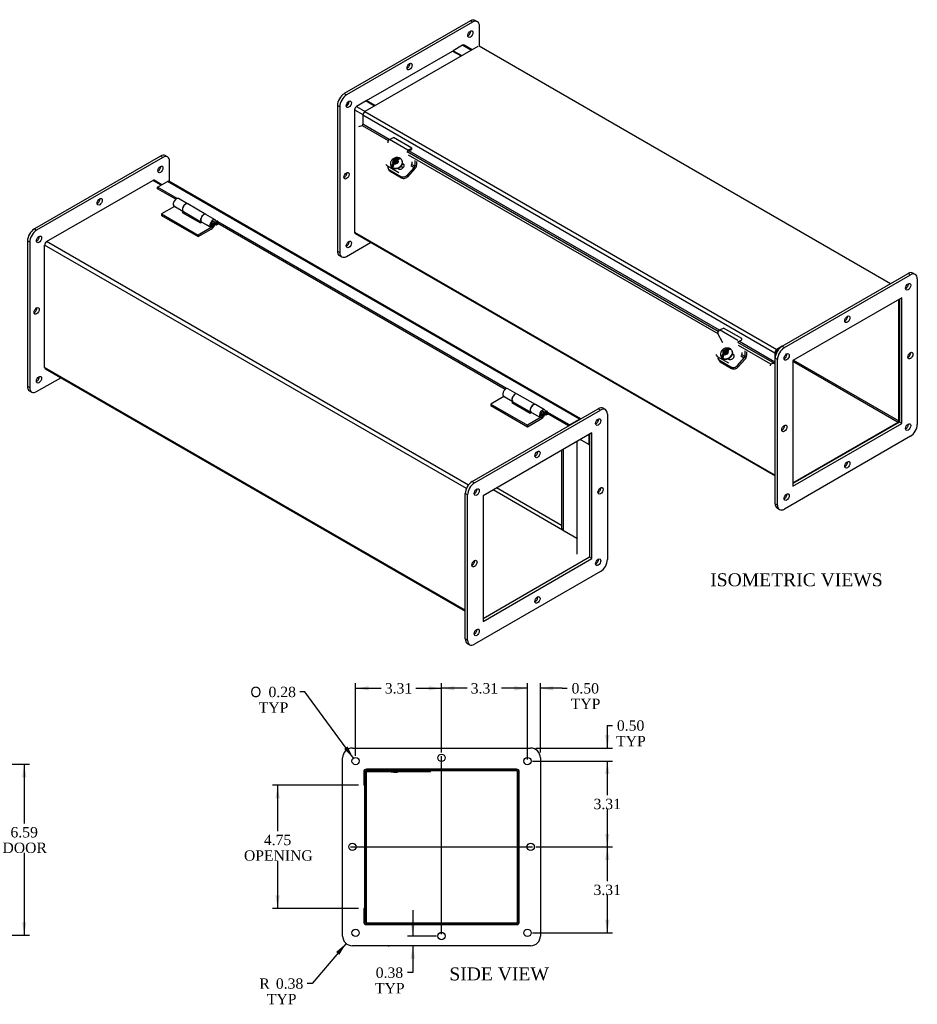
# Model space of a CAD drawing. Header units: inches. Extents: x 0.7 to 77.3, y 0.9 to 51.7.
# Tile 3 of 3: x 42.7 to 77.3, y 13.7 to 51.7. Entities that reach past the tile are written whole.
import ezdxf
from ezdxf.enums import TextEntityAlignment as Align
from ezdxf.lldxf.tags import DXFTag

# ---------------------------------------------------------------- set-up
doc = ezdxf.new("R2010")
doc.units = ezdxf.units.IN
doc.header["$MEASUREMENT"] = 0
for name, color, linetype in [('COM40176', 7, 'CONTINUOUS'), ('COM49244', 7, 'CONTINUOUS'), ('COM49245', 7, 'CONTINUOUS'), ('COM50027', 7, 'CONTINUOUS'), ('COM52631', 7, 'CONTINUOUS'), ('COM71025', 7, 'CONTINUOUS'), ('DEFAULT', 7, 'CONTINUOUS'), ('GSK11095', 7, 'CONTINUOUS'), ('HNG11000', 7, 'CONTINUOUS'), ('QLB30098', 7, 'CONTINUOUS'), ('SCS19419', 7, 'CONTINUOUS')]:
    doc.layers.add(name, color=color, linetype=linetype)
doc.styles.add('SEACAD_SOLID_EDGE_ANSI1_SY', font='txt')
doc.styles.add('SEACAD_TIMES_NEW_ROMAN', font='times.ttf')
tags = doc.linetypes.add('CENTER2', pattern=[1.125, 0.75, -0.125, 0.125, -0.125]).pattern_tags.tags
tags[10:11] = [DXFTag(74, 4), DXFTag(75, 0), DXFTag(340, '0'), DXFTag(46, 0.0), DXFTag(50, 0.0), DXFTag(44, 0.0), DXFTag(45, 0.0)]
tags[8:9] = [DXFTag(74, 4), DXFTag(75, 0), DXFTag(340, '0'), DXFTag(46, 0.0), DXFTag(50, 0.0), DXFTag(44, 0.0), DXFTag(45, 0.0)]
tags[6:7] = [DXFTag(74, 4), DXFTag(75, 0), DXFTag(340, '0'), DXFTag(46, 0.0), DXFTag(50, 0.0), DXFTag(44, 0.0), DXFTag(45, 0.0)]
tags[4:5] = [DXFTag(74, 4), DXFTag(75, 0), DXFTag(340, '0'), DXFTag(46, 0.0), DXFTag(50, 0.0), DXFTag(44, 0.0), DXFTag(45, 0.0)]
tags = doc.linetypes.add('HIDDEN2', pattern=[0.1875, 0.125, -0.0625]).pattern_tags.tags
tags[6:7] = [DXFTag(74, 4), DXFTag(75, 0), DXFTag(340, '0'), DXFTag(46, 0.0), DXFTag(50, 0.0), DXFTag(44, 0.0), DXFTag(45, 0.0)]
tags[4:5] = [DXFTag(74, 4), DXFTag(75, 0), DXFTag(340, '0'), DXFTag(46, 0.0), DXFTag(50, 0.0), DXFTag(44, 0.0), DXFTag(45, 0.0)]

# ---------------------------------------------------------------- blocks, each defined once
blk = doc.blocks.new('SEANNOT_GROUP1')
at = {"layer": 'DEFAULT', "color": 136, "linetype": 'CENTER2'}
blk.add_line((58.918, 16.436), (58.918, 23.308), dxfattribs=at)
blk = doc.blocks.new('SEANNOT_GROUP2')
at = {"layer": 'DEFAULT', "color": 136, "linetype": 'CENTER2'}
blk.add_line((55.411, 19.802), (62.424, 19.802), dxfattribs=at)
blk = doc.blocks.new('GDIMGGROUP4')
at = {"layer": 'DEFAULT', "linetype": 'Continuous'}
for points in [[(42.91, 22.49), (42.827, 22.99), (42.744, 22.49)], [(42.91, 16.896), (42.744, 16.896), (42.827, 16.396)]]:
    blk.add_hatch(color=136, dxfattribs=at).paths.add_polyline_path(points)
at = {"layer": 'DEFAULT', "color": 136, "linetype": 'Continuous'}
for p, q in [((39.649, 22.99), (43.027, 22.99)), ((42.827, 22.99), (42.827, 20.707)), ((42.827, 19.567), (42.827, 16.396)), ((39.649, 16.396), (43.027, 16.396))]:
    blk.add_line(p, q, dxfattribs=at)
at = {"layer": 'DEFAULT', "color": 136, "linetype": 'Continuous', "style": 'SEACAD_TIMES_NEW_ROMAN'}
for s, p in [('6.59', (42.296, 20.567)), ('DOOR', (41.988, 19.967))]:
    blk.add_text(s, height=0.4, dxfattribs=at).set_placement(p, align=Align.TOP_LEFT)
blk = doc.blocks.new('GDIMGGROUP6')
at = {"layer": 'DEFAULT', "linetype": 'Continuous'}
for points in [[(52.515, 21.677), (52.681, 21.677), (52.598, 22.177)], [(52.515, 17.927), (52.598, 17.427), (52.681, 17.927)]]:
    blk.add_hatch(color=136, dxfattribs=at).paths.add_polyline_path(points)
at = {"layer": 'DEFAULT', "color": 136, "linetype": 'Continuous'}
for p, q in [((55.718, 22.177), (52.398, 22.177)), ((52.598, 22.177), (52.598, 20.409)), ((52.598, 19.269), (52.598, 17.427)), ((55.718, 17.427), (52.398, 17.427))]:
    blk.add_line(p, q, dxfattribs=at)
at = {"layer": 'DEFAULT', "color": 136, "linetype": 'Continuous', "style": 'SEACAD_TIMES_NEW_ROMAN'}
for s, p in [('4.75', (52.067, 20.269)), ('OPENING', (51.299, 19.669))]:
    blk.add_text(s, height=0.4, dxfattribs=at).set_placement(p, align=Align.TOP_LEFT)
blk = doc.blocks.new('GDIMGGROUP13')
at = {"layer": 'DEFAULT', "linetype": 'Continuous'}
for points in [[(61.73, 26.003), (61.73, 25.836), (62.23, 25.919)], [(63.23, 26.003), (62.73, 25.919), (63.23, 25.836)]]:
    blk.add_hatch(color=136, dxfattribs=at).paths.add_polyline_path(points)
at = {"layer": 'DEFAULT', "color": 136, "linetype": 'Continuous'}
for p, q in [((62.23, 25.919), (61.23, 25.919)), ((62.23, 23.174), (62.23, 26.119)), ((62.73, 23.439), (62.73, 26.119)), ((63.564, 25.919), (62.73, 25.919)), ((63.564, 25.919), (63.764, 25.919))]:
    blk.add_line(p, q, dxfattribs=at)
at = {"layer": 'DEFAULT', "color": 136, "linetype": 'Continuous', "style": 'SEACAD_TIMES_NEW_ROMAN'}
for s, p in [('0.50', (63.932, 26.119)), ('TYP', (63.904, 25.519))]:
    blk.add_text(s, height=0.4, dxfattribs=at).set_placement(p, align=Align.TOP_LEFT)
blk = doc.blocks.new('GDIMGGROUP14')
at = {"layer": 'DEFAULT', "linetype": 'Continuous'}
for points in [[(59.418, 26.003), (58.918, 25.919), (59.418, 25.836)], [(61.73, 26.003), (61.73, 25.836), (62.23, 25.919)]]:
    blk.add_hatch(color=136, dxfattribs=at).paths.add_polyline_path(points)
at = {"layer": 'DEFAULT', "color": 136, "linetype": 'Continuous'}
for p, q in [((58.918, 23.439), (58.918, 26.119)), ((59.903, 25.919), (58.918, 25.919)), ((62.23, 25.919), (61.245, 25.919)), ((62.23, 23.174), (62.23, 26.119))]:
    blk.add_line(p, q, dxfattribs=at)
at = {"layer": 'DEFAULT', "color": 136, "linetype": 'Continuous', "style": 'SEACAD_TIMES_NEW_ROMAN'}
blk.add_text('3.31', height=0.4, dxfattribs=at).set_placement((60.043, 26.119), align=Align.TOP_LEFT)
blk = doc.blocks.new('GDIMGGROUP15')
at = {"layer": 'DEFAULT', "linetype": 'Continuous'}
blk.add_hatch(color=136, dxfattribs=at).paths.add_polyline_path([(55.159, 23.581), (55.522, 23.227), (55.293, 23.68)])
at = {"layer": 'DEFAULT', "color": 136, "linetype": 'Continuous'}
for p, q in [((53.648, 25.779), (53.448, 25.779)), ((55.522, 23.227), (53.648, 25.779))]:
    blk.add_line(p, q, dxfattribs=at)
for s, style, p in [('O', 'SEACAD_SOLID_EDGE_ANSI1_SY', (51.55, 25.979)), ('0.28', 'SEACAD_TIMES_NEW_ROMAN', (52.246, 25.979)), ('TYP', 'SEACAD_TIMES_NEW_ROMAN', (51.87, 25.379))]:
    blk.add_text(s, height=0.4, dxfattribs=dict(at, style=style)).set_placement(p, align=Align.TOP_LEFT)
blk = doc.blocks.new('GDIMGGROUP16')
at = {"layer": 'DEFAULT', "linetype": 'Continuous'}
blk.add_hatch(color=136, dxfattribs=at).paths.add_polyline_path([(54.98, 15.642), (55.238, 16.078), (54.852, 15.749)])
at = {"layer": 'DEFAULT', "color": 136, "linetype": 'Continuous'}
for p, q in [((55.238, 16.078), (53.932, 14.53)), ((53.932, 14.53), (53.732, 14.53))]:
    blk.add_line(p, q, dxfattribs=at)
at = {"layer": 'DEFAULT', "color": 136, "linetype": 'Continuous', "style": 'SEACAD_TIMES_NEW_ROMAN'}
for s, p in [('R', (51.892, 14.73)), ('0.38', (52.53, 14.73)), ('TYP', (52.183, 14.13))]:
    blk.add_text(s, height=0.4, dxfattribs=at).set_placement(p, align=Align.TOP_LEFT)
blk = doc.blocks.new('GDIMGGROUP17')
at = {"layer": 'DEFAULT', "linetype": 'Continuous'}
for points in [[(56.105, 26.003), (55.605, 25.919), (56.105, 25.836)], [(58.418, 26.003), (58.418, 25.836), (58.918, 25.919)]]:
    blk.add_hatch(color=136, dxfattribs=at).paths.add_polyline_path(points)
at = {"layer": 'DEFAULT', "color": 136, "linetype": 'Continuous'}
for p, q in [((55.605, 23.314), (55.605, 26.119)), ((55.605, 25.919), (56.591, 25.919)), ((57.932, 25.919), (58.918, 25.919)), ((58.918, 23.439), (58.918, 26.119))]:
    blk.add_line(p, q, dxfattribs=at)
at = {"layer": 'DEFAULT', "color": 136, "linetype": 'Continuous', "style": 'SEACAD_TIMES_NEW_ROMAN'}
blk.add_text('3.31', height=0.4, dxfattribs=at).set_placement((56.731, 26.119), align=Align.TOP_LEFT)
blk = doc.blocks.new('GDIMGGROUP18')
at = {"layer": 'DEFAULT', "linetype": 'Continuous'}
for points in [[(65.394, 24.114), (65.228, 24.114), (65.311, 23.614)], [(65.394, 22.614), (65.311, 23.114), (65.228, 22.614)]]:
    blk.add_hatch(color=136, dxfattribs=at).paths.add_polyline_path(points)
at = {"layer": 'DEFAULT', "color": 136, "linetype": 'Continuous'}
for p, q in [((65.311, 24.484), (65.511, 24.484)), ((65.311, 24.484), (65.311, 23.614)), ((62.555, 23.614), (65.511, 23.614)), ((62.43, 23.114), (65.511, 23.114)), ((65.311, 23.114), (65.311, 22.114))]:
    blk.add_line(p, q, dxfattribs=at)
at = {"layer": 'DEFAULT', "color": 136, "linetype": 'Continuous', "style": 'SEACAD_TIMES_NEW_ROMAN'}
for s, p in [('0.50', (65.68, 24.684)), ('TYP', (65.651, 24.084))]:
    blk.add_text(s, height=0.4, dxfattribs=at).set_placement(p, align=Align.TOP_LEFT)
blk = doc.blocks.new('GDIMGGROUP19')
at = {"layer": 'DEFAULT', "linetype": 'Continuous'}
for points in [[(65.394, 22.614), (65.311, 23.114), (65.228, 22.614)], [(65.394, 20.302), (65.228, 20.302), (65.311, 19.802)]]:
    blk.add_hatch(color=136, dxfattribs=at).paths.add_polyline_path(points)
at = {"layer": 'DEFAULT', "color": 136, "linetype": 'Continuous'}
for p, q in [((62.43, 23.114), (65.511, 23.114)), ((65.311, 23.114), (65.311, 21.798)), ((65.311, 21.258), (65.311, 19.802)), ((62.555, 19.802), (65.511, 19.802))]:
    blk.add_line(p, q, dxfattribs=at)
at = {"layer": 'DEFAULT', "color": 136, "linetype": 'Continuous', "style": 'SEACAD_TIMES_NEW_ROMAN'}
blk.add_text('3.31', height=0.4, dxfattribs=at).set_placement((64.78, 21.658), align=Align.TOP_LEFT)
blk = doc.blocks.new('GDIMGGROUP20')
at = {"layer": 'DEFAULT', "linetype": 'Continuous'}
for points in [[(65.394, 19.302), (65.311, 19.802), (65.228, 19.302)], [(65.394, 16.989), (65.228, 16.989), (65.311, 16.489)]]:
    blk.add_hatch(color=136, dxfattribs=at).paths.add_polyline_path(points)
at = {"layer": 'DEFAULT', "color": 136, "linetype": 'Continuous'}
for p, q in [((62.555, 19.802), (65.511, 19.802)), ((65.311, 19.802), (65.311, 18.485)), ((65.311, 17.945), (65.311, 16.489)), ((62.43, 16.489), (65.511, 16.489))]:
    blk.add_line(p, q, dxfattribs=at)
at = {"layer": 'DEFAULT', "color": 136, "linetype": 'Continuous', "style": 'SEACAD_TIMES_NEW_ROMAN'}
blk.add_text('3.31', height=0.4, dxfattribs=at).set_placement((64.78, 18.345), align=Align.TOP_LEFT)
blk = doc.blocks.new('GDIMGGROUP22')
at = {"layer": 'DEFAULT', "linetype": 'Continuous'}
for points in [[(57.728, 16.864), (57.811, 16.364), (57.894, 16.864)], [(57.728, 15.489), (57.894, 15.489), (57.811, 15.989)]]:
    blk.add_hatch(color=136, dxfattribs=at).paths.add_polyline_path(points)
at = {"layer": 'DEFAULT', "color": 136, "linetype": 'Continuous'}
for p, q in [((57.811, 17.364), (57.811, 16.364)), ((58.718, 16.364), (57.611, 16.364)), ((57.811, 15.989), (57.811, 14.951)), ((57.811, 14.951), (57.611, 14.951))]:
    blk.add_line(p, q, dxfattribs=at)
at = {"layer": 'DEFAULT', "color": 136, "linetype": 'Continuous', "style": 'SEACAD_TIMES_NEW_ROMAN'}
for s, p in [('0.38', (56.381, 15.151)), ('TYP', (56.353, 14.551))]:
    blk.add_text(s, height=0.4, dxfattribs=at).set_placement(p, align=Align.TOP_LEFT)

msp = doc.modelspace()

# ---------------------------------------------------------------- linework, layer by layer
at = {"layer": 'COM40176', "color": 7, "linetype": 'Continuous'}
for p, q in [((56.908, 47.091), (57.068, 47.167)), ((57.775, 46.759), (57.068, 47.167)), ((57.615, 46.683), (56.908, 47.091)), ((57.615, 46.683), (57.775, 46.759)), ((57.771, 46.711), (57.775, 46.759)), ((57.612, 46.635), (57.771, 46.711)), ((56.771, 46.141), (56.788, 46.109)), ((56.817, 46.094), (56.834, 46.062)), ((57.275, 45.807), (56.834, 46.062)), ((57.227, 45.976), (57.251, 45.962)), ((57.449, 46.131), (57.412, 46.152)), ((57.432, 46.163), (57.416, 46.172)), ((57.449, 46.131), (57.432, 46.163)), ((69.767, 39.245), (69.576, 39.608)), ((69.636, 39.743), (69.795, 39.819)), ((70.343, 39.335), (69.636, 39.743)), ((70.503, 39.41), (69.795, 39.819)), ((70.34, 39.286), (70.499, 39.362)), ((70.499, 39.362), (70.503, 39.41)), ((69.499, 38.793), (69.516, 38.76)), ((69.545, 38.746), (69.562, 38.713)), ((70.176, 38.782), (70.14, 38.804)), ((70.159, 38.815), (70.144, 38.823)), ((70.176, 38.782), (70.159, 38.815)), ((70.003, 38.459), (69.562, 38.713)), ((69.955, 38.628), (69.979, 38.614))]:
    msp.add_line(p, q, dxfattribs=at)
for centre, major_axis, ratio, start_param, end_param in [((56.903, 47.018), (-0.043, -0.0745), 0.57735, 3.839724, 5.934119), ((57.61, 46.61), (-0.0145, -0.0251), 0.57735, 3.839724, 5.934119), ((56.954, 46.196), (0.166, 0.088), 0.767256, 3.141593, 3.592107), ((57.341, 46.063), (-0.124, -0.065), 0.767256, 0.450514, 3.592107), ((57.359, 46.03), (-0.124, -0.065), 0.767256, 3.311973, 3.592107), ((57.728, 46.165), (-0.043, -0.0745), 0.57735, 1.22173, 2.792527), ((69.631, 39.67), (-0.043, -0.0745), 0.57735, 3.839724, 5.934119), ((69.682, 38.848), (0.166, 0.088), 0.767256, 3.141593, 3.592107), ((70.069, 38.714), (-0.124, -0.065), 0.767256, 0.450514, 3.592107), ((70.086, 38.682), (-0.124, -0.065), 0.767256, 3.311973, 3.592107), ((70.456, 38.816), (-0.043, -0.0745), 0.57735, 1.22173, 2.792527)]:
    msp.add_ellipse(centre, major_axis=major_axis, ratio=ratio, start_param=start_param, end_param=end_param, dxfattribs=at)
at = {"layer": 'COM49244', "color": 7, "linetype": 'Continuous'}
for p, q in [((59.732, 50.728), (59.366, 50.517)), ((59.732, 50.728), (60.063, 50.536)), ((60.095, 50.555), (59.786, 50.733)), ((59.366, 50.517), (59.698, 50.325)), ((59.366, 50.492), (59.366, 50.517)), ((56.007, 48.578), (55.642, 48.367)), ((55.642, 48.367), (55.973, 48.175)), ((56.007, 48.578), (56.339, 48.386)), ((55.565, 48.234), (55.565, 43.512)), ((55.565, 48.234), (55.887, 48.049)), ((43.691, 43.151), (47.781, 45.512)), ((48.101, 45.327), (47.781, 45.512)), ((48.133, 45.345), (47.835, 45.518)), ((55.565, 43.512), (71.784, 34.148)), ((55.588, 43.462), (71.784, 34.111)), ((43.614, 38.296), (43.614, 43.019)), ((59.877, 33.629), (43.614, 43.019)), ((59.954, 33.761), (43.691, 43.151)), ((76.551, 36.236), (76.551, 40.919)), ((72.205, 38.804), (72.235, 38.787)), ((72.129, 38.671), (72.159, 38.654)), ((72.469, 38.534), (76.525, 36.192)), ((72.495, 38.578), (76.551, 36.236)), ((59.834, 28.932), (43.614, 38.296)), ((43.637, 38.247), (59.834, 28.895)), ((72.469, 33.85), (76.525, 36.192)), ((64.6, 35.321), (64.269, 35.512)), ((64.6, 35.703), (64.6, 35.321)), ((64.6, 35.321), (64.629, 35.337)), ((60.208, 33.438), (60.179, 33.455)), ((60.285, 33.57), (60.255, 33.587)), ((55.99, 22.694), (55.99, 22.177)), ((61.81, 22.73), (56.026, 22.73)), ((61.846, 16.91), (61.846, 22.694)), ((55.99, 22.177), (55.949, 22.177)), ((55.99, 17.427), (55.949, 17.427)), ((55.99, 17.427), (55.99, 16.91)), ((56.026, 16.874), (61.81, 16.874))]:
    msp.add_line(p, q, dxfattribs=at)
at = {"layer": 'COM49244', "color": 7, "linetype": 'HIDDEN2'}
for p, q in [((61.81, 22.802), (56.026, 22.802)), ((55.918, 22.694), (55.918, 22.177)), ((61.918, 16.91), (61.918, 22.694)), ((55.949, 22.177), (55.918, 22.177)), ((55.918, 17.427), (55.918, 16.91)), ((55.949, 17.427), (55.918, 17.427)), ((56.026, 16.802), (61.81, 16.802))]:
    msp.add_line(p, q, dxfattribs=at)
for centre, start, end in [((56.026, 22.694), 90, 180), ((61.81, 22.694), 0, 90), ((56.026, 16.91), 180, 270), ((61.81, 16.91), 270, 0)]:
    msp.add_arc(centre, 0.108, start, end, dxfattribs=at)
at = {"layer": 'COM49244', "color": 7, "linetype": 'Continuous'}
for centre, start, end in [((56.026, 22.694), 90, 180), ((61.81, 22.694), 0, 90), ((56.026, 16.91), 180, 270), ((61.81, 16.91), 270, 0)]:
    msp.add_arc(centre, 0.036, start, end, dxfattribs=at)
for centre, major_axis, start_param, end_param in [((59.732, 50.64), (-0.054, -0.0935), 3.141593, 3.926991), ((55.642, 48.278), (0.054, 0.0935), 0.785398, 2.356194), ((47.781, 45.424), (-0.054, -0.0935), 3.141593, 3.926991), ((55.642, 43.556), (0.054, 0.0935), 2.356194, 3.141593), ((43.691, 43.063), (-0.054, -0.0935), 3.926991, 5.497787), ((43.691, 38.34), (0.054, 0.0935), 2.356194, 3.141593), ((76.525, 36.221), (-0.018, -0.0312), 0.785398, 2.356194)]:
    msp.add_ellipse(centre, major_axis=major_axis, ratio=0.57735, start_param=start_param, end_param=end_param, dxfattribs=at)
at = {"layer": 'COM49245', "color": 7, "linetype": 'Continuous'}
for p, q in [((60.317, 50.683), (55.962, 48.169)), ((76.236, 41.529), (60.371, 50.689)), ((55.886, 48.037), (55.886, 47.678)), ((55.886, 48.037), (71.773, 38.864)), ((55.962, 48.169), (71.85, 38.996)), ((55.732, 47.595), (55.854, 47.631)), ((55.854, 47.631), (56.863, 47.048)), ((56.905, 47.089), (55.886, 47.678)), ((57.599, 46.624), (69.591, 39.7)), ((69.58, 39.6), (57.643, 46.492)), ((69.633, 39.741), (57.656, 46.656)), ((47.968, 45.25), (48.355, 45.474)), ((47.968, 45.191), (47.968, 45.25)), ((48.721, 44.815), (47.968, 45.25)), ((64.243, 36.301), (48.355, 45.474)), ((64.286, 36.313), (48.409, 45.479)), ((48.668, 44.787), (47.968, 45.191)), ((50.245, 43.936), (50.219, 43.95)), ((50.245, 43.877), (50.221, 43.89)), ((50.245, 43.936), (50.245, 43.877)), ((50.287, 43.852), (50.287, 43.911)), ((61.427, 37.48), (50.287, 43.911)), ((61.374, 37.452), (50.287, 43.852)), ((70.327, 39.275), (71.742, 38.458)), ((71.619, 38.423), (70.371, 39.143)), ((71.773, 38.505), (70.384, 39.307)), ((71.773, 38.864), (71.773, 38.505)), ((71.824, 38.893), (71.824, 38.837)), ((72.049, 39.112), (71.85, 38.996)), ((71.893, 38.963), (71.85, 38.938)), ((71.606, 38.359), (71.619, 38.423)), ((71.742, 38.458), (71.619, 38.423)), ((62.95, 36.6), (62.925, 36.615)), ((62.95, 36.541), (62.927, 36.555)), ((62.95, 36.6), (62.95, 36.541)), ((63.855, 36.078), (62.993, 36.576)), ((62.993, 36.517), (62.993, 36.576)), ((63.816, 36.041), (62.993, 36.517)), ((63.855, 36.078), (64.243, 36.301)), ((63.855, 36.064), (63.855, 36.078))]:
    msp.add_line(p, q, dxfattribs=at)
for centre, major_axis, start_param, end_param in [((55.962, 48.081), (0.054, 0.0935), 0.785398, 2.356194), ((55.861, 47.663), (0.018, 0.0312), 3.682645, 5.497787), ((48.355, 45.386), (-0.054, -0.0935), 3.141593, 3.926991), ((50.266, 43.923), (-0.03, 0), 2.356194, 5.497787), ((50.266, 43.865), (-0.03, 0), 3.926991, 5.497787), ((71.85, 38.908), (0.054, 0.0935), 0.785398, 2.356194), ((71.85, 38.908), (0.018, 0.0312), 0.785398, 2.356194), ((71.748, 38.49), (0.018, 0.0312), 3.682645, 5.497787), ((62.971, 36.588), (-0.03, 0), 2.356194, 5.497787), ((62.971, 36.529), (-0.03, 0), 3.926991, 5.497787), ((64.243, 36.213), (-0.054, -0.0935), 3.365685, 3.926991)]:
    msp.add_ellipse(centre, major_axis=major_axis, ratio=0.57735, start_param=start_param, end_param=end_param, dxfattribs=at)
at = {"layer": 'COM50027', "color": 7, "linetype": 'Continuous'}
for p, q in [((56.029, 48.59), (59.344, 50.504)), ((59.344, 50.504), (59.676, 50.313)), ((56.361, 48.399), (56.029, 48.59)), ((56.029, 48.59), (56.029, 48.565)), ((63.539, 35.09), (63.539, 32.08)), ((63.539, 32.08), (63.605, 32.042)), ((55.949, 22.146), (55.99, 22.146)), ((55.99, 22.146), (55.99, 17.458)), ((55.949, 17.458), (55.99, 17.458))]:
    msp.add_line(p, q, dxfattribs=at)
at = {"layer": 'COM52631', "color": 7, "linetype": 'Continuous'}
for p, q in [((56.863, 45.967), (56.891, 45.913)), ((57.603, 45.723), (57.865, 46.015)), ((57.632, 45.669), (57.893, 45.961)), ((57.732, 46.092), (57.865, 46.015)), ((57.885, 46.062), (57.765, 46.131)), ((57.885, 46.281), (57.885, 46.062)), ((57.952, 46.242), (57.952, 46.101)), ((56.908, 45.92), (57.35, 45.665)), ((56.908, 45.92), (56.937, 45.866)), ((56.937, 45.866), (57.378, 45.611)), ((57.35, 45.665), (57.378, 45.611)), ((57.603, 45.723), (57.632, 45.669)), ((70.46, 38.743), (70.593, 38.667)), ((70.613, 38.714), (70.493, 38.782)), ((70.613, 38.932), (70.613, 38.714)), ((70.68, 38.894), (70.68, 38.752)), ((69.591, 38.618), (69.619, 38.564)), ((69.636, 38.572), (70.078, 38.317)), ((69.636, 38.572), (69.665, 38.518)), ((69.665, 38.518), (70.106, 38.263)), ((70.331, 38.375), (70.593, 38.667)), ((70.331, 38.375), (70.359, 38.321)), ((70.359, 38.321), (70.621, 38.613)), ((70.078, 38.317), (70.106, 38.263))]:
    msp.add_line(p, q, dxfattribs=at)
for centre, major_axis, ratio, start_param, end_param in [((57.029, 46.054), (0.166, 0.088), 0.767256, 2.563482, 3.592107), ((57.851, 46.042), (-0.024, -0.0416), 0.57735, 1.22173, 2.356194), ((57.851, 46.042), (-0.072, -0.124), 0.57735, 1.22173, 2.356194), ((57.057, 46.001), (0.166, 0.088), 0.767256, 3.141593, 3.592107), ((57.47, 45.8), (-0.166, -0.088), 0.767256, 0.450514, 2.021311), ((57.499, 45.746), (-0.166, -0.088), 0.767256, 0.450514, 2.021311), ((70.579, 38.694), (-0.072, -0.124), 0.57735, 1.22173, 2.356194), ((69.757, 38.706), (0.166, 0.088), 0.767256, 2.563482, 3.592107), ((69.785, 38.652), (0.166, 0.088), 0.767256, 3.141593, 3.592107), ((70.198, 38.451), (-0.166, -0.088), 0.767256, 0.450514, 2.021311), ((70.579, 38.694), (-0.024, -0.0416), 0.57735, 1.22173, 2.356194), ((70.227, 38.397), (-0.166, -0.088), 0.767256, 0.450514, 2.021311)]:
    msp.add_ellipse(centre, major_axis=major_axis, ratio=ratio, start_param=start_param, end_param=end_param, dxfattribs=at)
at = {"layer": 'COM71025', "color": 7, "linetype": 'Continuous'}
for p, q in [((60.029, 51.665), (55.167, 48.859)), ((60.117, 51.614), (60.029, 51.665)), ((60.304, 51.633), (60.216, 51.684)), ((60.117, 51.614), (55.256, 48.808)), ((60.382, 50.682), (60.382, 51.461)), ((59.785, 50.733), (59.785, 50.734)), ((59.785, 50.734), (59.785, 50.734)), ((55.167, 48.859), (55.256, 48.808)), ((54.902, 48.399), (54.902, 42.786)), ((54.99, 48.348), (54.902, 48.399)), ((54.99, 48.348), (54.99, 42.735)), ((55.587, 48.31), (55.587, 48.309)), ((55.588, 48.31), (55.587, 48.31)), ((48.078, 46.449), (43.217, 43.642)), ((48.167, 46.398), (43.305, 43.591)), ((48.167, 46.398), (48.078, 46.449)), ((48.354, 46.417), (48.266, 46.468)), ((48.432, 45.466), (48.432, 46.245)), ((47.835, 45.517), (47.835, 45.517)), ((47.835, 45.517), (47.835, 45.517)), ((43.217, 43.642), (43.305, 43.591)), ((55.587, 43.463), (55.587, 43.462)), ((55.587, 43.462), (55.587, 43.462)), ((42.952, 43.183), (42.952, 37.57)), ((43.04, 43.132), (42.952, 43.183)), ((43.04, 43.132), (43.04, 37.519)), ((55.256, 42.582), (56.184, 43.118)), ((54.902, 42.786), (54.99, 42.735)), ((54.98, 42.614), (55.068, 42.563)), ((72.049, 39.112), (76.911, 41.918)), ((72.138, 39.061), (76.999, 41.867)), ((76.999, 41.867), (76.911, 41.918)), ((77.187, 41.886), (77.098, 41.937)), ((77.264, 41.714), (77.264, 36.101)), ((76.667, 40.987), (72.469, 38.563)), ((76.579, 40.936), (76.579, 36.19)), ((76.667, 36.139), (76.667, 40.987)), ((72.049, 39.112), (72.138, 39.061)), ((71.784, 33.039), (71.784, 38.652)), ((71.873, 38.601), (71.784, 38.652)), ((71.873, 32.988), (71.873, 38.601)), ((72.469, 38.563), (72.469, 33.715)), ((43.637, 38.246), (43.637, 38.246)), ((43.637, 38.246), (43.637, 38.246)), ((43.305, 37.366), (44.234, 37.902)), ((42.952, 37.57), (43.04, 37.519)), ((43.029, 37.398), (43.118, 37.347)), ((60.099, 33.895), (64.96, 36.702)), ((60.187, 33.844), (65.049, 36.651)), ((65.049, 36.651), (64.96, 36.702)), ((65.236, 36.67), (65.148, 36.721)), ((65.314, 36.498), (65.314, 30.885)), ((76.579, 36.19), (72.469, 33.817)), ((72.469, 33.715), (76.667, 36.139)), ((76.667, 36.139), (76.579, 36.19)), ((64.717, 35.771), (60.519, 33.347)), ((64.629, 35.72), (64.629, 30.974)), ((64.717, 30.923), (64.717, 35.771)), ((76.999, 35.642), (72.138, 32.835)), ((60.099, 33.895), (60.187, 33.844)), ((59.834, 27.823), (59.834, 33.436)), ((59.922, 33.385), (59.834, 33.436)), ((59.922, 27.772), (59.922, 33.385)), ((60.519, 33.347), (60.519, 28.499)), ((71.784, 33.039), (71.873, 32.988)), ((71.862, 32.867), (71.95, 32.816)), ((64.629, 30.974), (60.519, 28.601)), ((60.519, 28.499), (64.717, 30.923)), ((64.717, 30.923), (64.629, 30.974)), ((65.049, 30.425), (60.187, 27.619)), ((59.834, 27.823), (59.922, 27.772)), ((59.912, 27.651), (60, 27.6)), ((55.48, 23.614), (62.355, 23.614)), ((55.105, 16.364), (55.105, 23.239)), ((62.73, 23.239), (62.73, 16.364)), ((61.886, 22.77), (55.949, 22.77)), ((55.949, 22.77), (55.949, 16.833)), ((61.886, 16.833), (61.886, 22.77)), ((55.949, 16.833), (61.886, 16.833)), ((62.355, 15.989), (55.48, 15.989))]:
    msp.add_line(p, q, dxfattribs=at)
for centre in [(55.605, 23.114), (58.918, 23.239), (62.23, 23.114), (55.48, 19.802), (62.355, 19.802), (55.605, 16.489), (58.918, 16.364), (62.23, 16.489)]:
    msp.add_circle(centre, 0.141, dxfattribs=at)
for centre, start, end in [((55.48, 23.239), 90, 180), ((62.355, 23.239), 0, 90), ((55.48, 16.364), 180, 270), ((62.355, 16.364), 270, 0)]:
    msp.add_arc(centre, 0.375, start, end, dxfattribs=at)
for centre, major_axis, start_param, end_param in [((60.029, 51.359), (-0.187, -0.325), 3.141593, 3.926991), ((60.117, 51.308), (-0.187, -0.325), 2.356194, 3.926991), ((59.94, 51.206), (-0.07, -0.122), 0.680393, 2.4612), ((57.598, 49.956), (-0.07, -0.122), 0.680393, 2.4612), ((55.167, 48.552), (-0.188, -0.325), 3.926991, 5.497787), ((55.256, 48.501), (0.188, 0.325), 0.785398, 2.356194), ((55.256, 48.501), (-0.07, -0.122), 0.680393, 2.4612), ((48.078, 46.143), (-0.187, -0.325), 3.141593, 3.926991), ((48.167, 46.092), (-0.187, -0.325), 2.356194, 3.926991), ((47.99, 45.99), (-0.07, -0.122), 0.680393, 2.4612), ((55.167, 45.746), (-0.07, -0.122), 0.680393, 2.4612), ((45.648, 44.74), (-0.07, -0.122), 0.680393, 2.4612), ((43.217, 43.336), (-0.187, -0.325), 3.926991, 5.497787), ((43.305, 43.285), (0.188, 0.325), 0.785398, 2.356194), ((43.305, 43.285), (-0.07, -0.122), 0.680393, 2.4612), ((55.256, 43.092), (-0.07, -0.122), 0.680393, 2.4612), ((55.167, 42.939), (0.187, 0.325), 2.356194, 3.141593), ((55.256, 42.888), (0.187, 0.325), 2.356194, 3.926991), ((76.911, 41.612), (-0.188, -0.325), 3.141593, 3.926991), ((76.999, 41.561), (-0.188, -0.325), 2.356194, 3.926991), ((76.822, 41.459), (0.07, 0.122), 3.821986, 5.602792), ((43.217, 40.53), (-0.07, -0.122), 0.680393, 2.4612), ((74.48, 40.209), (0.07, 0.122), 3.821986, 5.602792), ((72.049, 38.805), (-0.188, -0.325), 3.926991, 5.497787), ((72.138, 38.754), (0.187, 0.325), 0.785398, 2.356194), ((72.138, 38.754), (0.07, 0.122), 3.821986, 5.602792), ((76.911, 38.805), (0.07, 0.122), 3.821986, 5.602792), ((43.305, 37.876), (-0.07, -0.122), 0.680393, 2.4612), ((43.217, 37.723), (0.187, 0.325), 2.356194, 3.141593), ((43.305, 37.672), (0.187, 0.325), 2.356194, 3.926991), ((64.96, 36.396), (-0.187, -0.325), 3.141593, 3.926991), ((65.049, 36.345), (-0.188, -0.325), 2.356194, 3.926991), ((64.872, 36.243), (0.07, 0.122), 3.821986, 5.602792), ((76.822, 36.05), (0.07, 0.122), 3.821986, 5.602792), ((76.999, 35.948), (-0.187, -0.325), 0.785398, 2.356194), ((72.049, 35.999), (0.07, 0.122), 3.821986, 5.602792), ((62.53, 34.993), (0.07, 0.122), 3.821986, 5.602792), ((74.48, 34.595), (0.07, 0.122), 3.821986, 5.602792), ((60.099, 33.589), (-0.188, -0.325), 3.926991, 5.497787), ((60.187, 33.538), (0.187, 0.325), 0.785398, 2.356194), ((60.187, 33.538), (0.07, 0.122), 3.821986, 5.602792), ((64.96, 33.589), (0.07, 0.122), 3.821986, 5.602792), ((72.138, 33.345), (0.07, 0.122), 3.821986, 5.602792), ((72.049, 33.192), (0.187, 0.325), 2.356194, 3.141593), ((72.138, 33.141), (0.187, 0.325), 2.356194, 3.926991), ((60.099, 30.783), (0.07, 0.122), 3.821986, 5.602792), ((64.872, 30.834), (0.07, 0.122), 3.821986, 5.602792), ((65.049, 30.732), (-0.188, -0.325), 0.785398, 2.356194), ((62.53, 29.379), (0.07, 0.122), 3.821986, 5.602792), ((60.187, 28.129), (0.07, 0.122), 3.821986, 5.602792), ((60.099, 27.976), (0.188, 0.325), 2.356194, 3.141593), ((60.187, 27.925), (0.187, 0.325), 2.356194, 3.926991)]:
    msp.add_ellipse(centre, major_axis=major_axis, ratio=0.57735, start_param=start_param, end_param=end_param, dxfattribs=at)
for centre, major_axis in [((60.029, 51.155), (0.07, 0.122)), ((57.686, 49.905), (0.07, 0.122)), ((55.344, 48.45), (0.07, 0.122)), ((48.078, 45.939), (0.07, 0.122)), ((55.256, 45.695), (0.07, 0.122)), ((45.736, 44.689), (0.07, 0.122)), ((43.394, 43.234), (0.07, 0.122)), ((55.344, 43.041), (0.07, 0.122)), ((76.911, 41.408), (-0.07, -0.122)), ((43.305, 40.478), (0.07, 0.122)), ((74.568, 40.158), (-0.07, -0.122)), ((72.226, 38.703), (-0.07, -0.122)), ((76.999, 38.754), (-0.07, -0.122)), ((43.394, 37.825), (0.07, 0.122)), ((64.96, 36.192), (-0.07, -0.122)), ((72.138, 35.948), (-0.07, -0.122)), ((76.911, 35.999), (-0.07, -0.122)), ((62.618, 34.942), (-0.07, -0.122)), ((74.568, 34.544), (-0.07, -0.122)), ((60.276, 33.487), (-0.07, -0.122)), ((65.049, 33.538), (-0.07, -0.122)), ((72.226, 33.294), (-0.07, -0.122)), ((60.187, 30.732), (-0.07, -0.122)), ((64.96, 30.783), (-0.07, -0.122)), ((62.618, 29.328), (-0.07, -0.122)), ((60.276, 28.078), (-0.07, -0.122))]:
    msp.add_ellipse(centre, major_axis=major_axis, ratio=0.57735, dxfattribs=at)
at = {"layer": 'GSK11095', "color": 7, "linetype": 'Continuous'}
for p, q in [((71.824, 38.923), (71.893, 38.963)), ((71.824, 38.837), (71.824, 38.923)), ((64.136, 35.435), (64.136, 31.706)), ((63.605, 35.129), (63.605, 32.012)), ((64.136, 31.705), (60.906, 33.57)), ((63.539, 32.203), (61.039, 33.647)), ((63.605, 32.012), (64.136, 31.706)), ((63.605, 32.012), (63.605, 32.012)), ((64.136, 31.706), (64.161, 31.721)), ((64.162, 31.721), (64.136, 31.705)), ((64.136, 31.706), (64.136, 31.706)), ((64.136, 31.705), (64.136, 31.093)), ((64.136, 31.705), (64.136, 31.705)), ((56.006, 22.724), (56.006, 22.168)), ((55.949, 22.168), (56.006, 22.168)), ((56.006, 22.168), (55.949, 22.168)), ((56.006, 22.168), (56.006, 22.168)), ((56.006, 22.168), (56.006, 17.438)), ((55.949, 17.438), (56.006, 17.438)), ((55.949, 17.437), (56.006, 17.437)), ((56.006, 17.438), (56.006, 17.438)), ((56.006, 17.437), (56.006, 16.88))]:
    msp.add_line(p, q, dxfattribs=at)
at = {"layer": 'HNG11000', "color": 7, "linetype": 'Continuous'}
for p, q in [((48.617, 44.512), (48.116, 44.223)), ((48.589, 44.532), (48.942, 44.328)), ((48.617, 44.512), (48.954, 44.318)), ((49.128, 44.606), (48.774, 44.81)), ((49.831, 44.2), (49.131, 44.604)), ((48.116, 44.223), (48.116, 44.162)), ((48.116, 44.223), (49.53, 43.406)), ((48.116, 44.162), (49.53, 43.345)), ((48.97, 44.308), (48.918, 44.278)), ((48.918, 44.278), (49.625, 43.87)), ((48.942, 44.328), (48.943, 44.33)), ((48.963, 44.312), (49.663, 43.908)), ((50.189, 43.994), (49.835, 44.198)), ((50.031, 43.696), (49.53, 43.406)), ((49.625, 43.87), (49.678, 43.9)), ((49.65, 43.92), (50.003, 43.716)), ((49.678, 43.9), (50.031, 43.696)), ((50.003, 43.716), (50.048, 43.774)), ((50.237, 43.787), (50.195, 43.811)), ((50.237, 43.848), (50.215, 43.861)), ((50.287, 43.877), (50.237, 43.848)), ((50.237, 43.848), (50.237, 43.787)), ((50.319, 43.834), (50.237, 43.787)), ((49.53, 43.345), (50.031, 43.635)), ((49.53, 43.406), (49.53, 43.345)), ((61.833, 37.271), (61.48, 37.475)), ((62.537, 36.865), (61.837, 37.269)), ((61.323, 37.177), (60.821, 36.887)), ((60.821, 36.887), (60.821, 36.826)), ((60.821, 36.887), (62.235, 36.071)), ((61.294, 37.197), (61.648, 36.993)), ((61.323, 37.177), (61.659, 36.983)), ((61.675, 36.972), (61.623, 36.943)), ((61.623, 36.943), (62.331, 36.534)), ((61.648, 36.993), (61.649, 36.994)), ((61.668, 36.976), (62.368, 36.572)), ((62.894, 36.658), (62.54, 36.862)), ((60.821, 36.826), (62.235, 36.01)), ((62.331, 36.534), (62.383, 36.565)), ((62.355, 36.585), (62.708, 36.381)), ((62.383, 36.565), (62.737, 36.361)), ((62.942, 36.451), (62.9, 36.475)), ((62.942, 36.512), (62.92, 36.525)), ((62.993, 36.541), (62.942, 36.512)), ((62.942, 36.512), (62.942, 36.451)), ((63.024, 36.499), (62.942, 36.451)), ((62.737, 36.361), (62.235, 36.071)), ((62.235, 36.01), (62.737, 36.299)), ((62.708, 36.381), (62.753, 36.439)), ((62.235, 36.071), (62.235, 36.01))]:
    msp.add_line(p, q, dxfattribs=at)
for centre in [(50.096, 43.877), (62.801, 36.541)]:
    msp.add_arc(centre, 0.0689, 357.9328, 58.2738, dxfattribs=at)
for centre, major_axis, start_param, end_param in [((48.69, 44.664), (-0.084, -0.146), 3.141593, 6.059014), ((49.043, 44.46), (-0.084, -0.146), 3.120634, 6.059014), ((49.047, 44.458), (0.084, 0.146), 0, 3.141593), ((48.971, 44.508), (-0.16, -0.276), 0.785398, 0.995157), ((49.751, 44.052), (-0.084, -0.146), 3.141593, 6.059014), ((49.747, 44.054), (0.084, 0.146), -0.020947, 3.327333), ((50.104, 43.848), (-0.084, -0.146), 1.550479, 6.059014), ((50.104, 43.848), (-0.0469, -0.0812), 1.551176, 6.059014), ((50.031, 43.895), (-0.122, -0.212), 0.785398, 1.54262), ((50.031, 43.895), (-0.16, -0.276), 0.785398, 1.544273), ((61.395, 37.329), (-0.084, -0.146), 3.141593, 6.059014), ((61.749, 37.125), (-0.084, -0.146), 3.12064, 6.059014), ((61.752, 37.123), (0.084, 0.146), 0, 3.141593), ((61.676, 37.172), (-0.16, -0.276), 0.785398, 0.995157), ((62.456, 36.716), (-0.084, -0.146), 3.141593, 6.059014), ((62.452, 36.718), (0.084, 0.146), -0.020954, 3.327333), ((62.809, 36.512), (-0.084, -0.146), 1.550479, 6.059014), ((62.809, 36.512), (-0.0469, -0.0812), 1.551176, 6.059014), ((62.737, 36.56), (-0.122, -0.212), 0.785398, 1.54262), ((62.737, 36.56), (-0.16, -0.276), 0.785398, 1.544273)]:
    msp.add_ellipse(centre, major_axis=major_axis, ratio=0.57735, start_param=start_param, end_param=end_param, dxfattribs=at)
for centre in [(50.122, 43.837), (62.827, 36.502)]:
    msp.add_ellipse(centre, major_axis=(-0.02, -0.0346), ratio=0.57735, dxfattribs=at)
for points in [[(50.049, 43.777), (50.05, 43.776), (50.059, 43.772), (50.077, 43.77), (50.1, 43.775), (50.123, 43.788), (50.144, 43.81), (50.161, 43.841), (50.164, 43.862), (50.165, 43.874)], [(62.754, 36.441), (62.756, 36.44), (62.764, 36.436), (62.783, 36.435), (62.806, 36.44), (62.828, 36.453), (62.849, 36.474), (62.866, 36.505), (62.869, 36.526), (62.87, 36.539)]]:
    msp.add_open_spline(points, degree=3, knots=[0.0409313, 0.0409313, 0.0409313, 0.0409313, 0.0758145, 0.2047733, 0.3294917, 0.4669745, 0.630785, 0.8130777, 1, 1, 1, 1], dxfattribs=at)
at = {"layer": 'QLB30098', "color": 7, "linetype": 'Continuous'}
for p, q in [((56.365, 22.7), (56.006, 22.7)), ((58.115, 22.7), (56.365, 22.7)), ((56.971, 22.7), (56.971, 22.689)), ((56.974, 22.7), (56.974, 22.689)), ((57.079, 22.69), (56.974, 22.69)), ((57.079, 22.69), (57.079, 22.7)), ((57.079, 22.69), (57.08, 22.69)), ((57.08, 22.69), (57.08, 22.7)), ((57.08, 22.69), (57.207, 22.69)), ((57.203, 22.69), (57.221, 22.69)), ((57.207, 22.689), (57.207, 22.7)), ((57.221, 22.69), (57.221, 22.7)), ((58.49, 22.7), (58.115, 22.7)), ((58.49, 22.7), (58.49, 22.73))]:
    msp.add_line(p, q, dxfattribs=at)
at = {"layer": 'SCS19419', "color": 7, "linetype": 'Continuous'}
for p, q in [((57.195, 46.341), (57.16, 46.302)), ((57.179, 46.265), (57.285, 46.382)), ((57.298, 46.377), (57.189, 46.255)), ((56.969, 46.065), (56.978, 46.048)), ((56.997, 46.061), (57.103, 46.179)), ((57.113, 46.169), (57.004, 46.048)), ((57.036, 46.27), (57.042, 46.267)), ((57.039, 46.027), (57.047, 46.036)), ((57.042, 46.267), (57.081, 46.244)), ((57.083, 46.216), (57.048, 46.176)), ((57.103, 46.278), (57.075, 46.247)), ((57.087, 46.317), (57.08, 46.32)), ((57.103, 46.278), (57.08, 46.32)), ((57.081, 46.244), (57.101, 46.207)), ((57.083, 46.216), (57.081, 46.244)), ((57.103, 46.179), (57.083, 46.216)), ((57.126, 46.294), (57.087, 46.317)), ((57.098, 46.148), (57.133, 46.187)), ((57.133, 46.251), (57.101, 46.216)), ((57.101, 46.216), (57.136, 46.195)), ((57.101, 46.207), (57.103, 46.179)), ((57.15, 46.251), (57.103, 46.278)), ((57.136, 46.195), (57.104, 46.159)), ((57.104, 46.159), (57.107, 46.158)), ((57.125, 46.202), (57.147, 46.226)), ((57.126, 46.294), (57.16, 46.302)), ((57.146, 46.257), (57.126, 46.294)), ((57.168, 46.231), (57.133, 46.251)), ((57.147, 46.226), (57.133, 46.251)), ((57.166, 46.195), (57.133, 46.187)), ((57.14, 46.189), (57.136, 46.195)), ((57.179, 46.265), (57.146, 46.257)), ((57.147, 46.226), (57.182, 46.205)), ((57.16, 46.302), (57.179, 46.265)), ((57.166, 46.195), (57.204, 46.173)), ((57.2, 46.267), (57.168, 46.231)), ((57.182, 46.205), (57.168, 46.231)), ((57.182, 46.205), (57.213, 46.241)), ((57.21, 46.261), (57.2, 46.267)), ((57.211, 46.246), (57.2, 46.267)), ((57.204, 46.21), (57.22, 46.228)), ((57.239, 46.19), (57.204, 46.21)), ((57.217, 46.185), (57.204, 46.21)), ((57.204, 46.173), (57.212, 46.168)), ((57.21, 46.273), (57.244, 46.312)), ((57.21, 46.273), (57.211, 46.245)), ((57.249, 46.223), (57.211, 46.245)), ((57.211, 46.245), (57.231, 46.208)), ((57.217, 46.185), (57.224, 46.181)), ((57.24, 46.199), (57.233, 46.203)), ((57.257, 46.218), (57.249, 46.223)), ((57.421, 45.986), (57.373, 46.077)), ((57.402, 46.272), (57.394, 46.289)), ((69.725, 38.713), (69.83, 38.83)), ((69.841, 38.821), (69.732, 38.699)), ((69.764, 38.922), (69.77, 38.918)), ((69.77, 38.918), (69.809, 38.895)), ((69.811, 38.867), (69.776, 38.828)), ((69.831, 38.929), (69.803, 38.899)), ((69.814, 38.968), (69.808, 38.972)), ((69.831, 38.929), (69.808, 38.972)), ((69.809, 38.895), (69.829, 38.858)), ((69.811, 38.867), (69.809, 38.895)), ((69.83, 38.83), (69.811, 38.867)), ((69.854, 38.945), (69.814, 38.968)), ((69.826, 38.8), (69.861, 38.839)), ((69.861, 38.903), (69.829, 38.867)), ((69.829, 38.867), (69.864, 38.847)), ((69.829, 38.858), (69.83, 38.83)), ((69.878, 38.902), (69.831, 38.929)), ((69.864, 38.847), (69.832, 38.811)), ((69.832, 38.811), (69.834, 38.81)), ((69.853, 38.853), (69.874, 38.877)), ((69.854, 38.945), (69.888, 38.953)), ((69.874, 38.909), (69.854, 38.945)), ((69.896, 38.882), (69.861, 38.903)), ((69.874, 38.877), (69.861, 38.903)), ((69.894, 38.846), (69.861, 38.839)), ((69.868, 38.84), (69.864, 38.847)), ((69.907, 38.916), (69.874, 38.909)), ((69.874, 38.877), (69.91, 38.857)), ((69.923, 38.993), (69.888, 38.953)), ((69.888, 38.953), (69.907, 38.916)), ((69.894, 38.846), (69.932, 38.825)), ((69.928, 38.918), (69.896, 38.882)), ((69.91, 38.857), (69.896, 38.882)), ((69.907, 38.916), (70.013, 39.034)), ((69.91, 38.857), (69.941, 38.892)), ((70.026, 39.028), (69.917, 38.906)), ((69.938, 38.913), (69.928, 38.918)), ((69.939, 38.898), (69.928, 38.918)), ((69.932, 38.862), (69.948, 38.88)), ((69.967, 38.842), (69.932, 38.862)), ((69.945, 38.836), (69.932, 38.862)), ((69.932, 38.825), (69.94, 38.82)), ((69.937, 38.925), (69.972, 38.963)), ((69.937, 38.925), (69.939, 38.896)), ((69.977, 38.875), (69.939, 38.896)), ((69.939, 38.896), (69.959, 38.86)), ((69.945, 38.836), (69.952, 38.833)), ((69.968, 38.85), (69.96, 38.854)), ((69.985, 38.87), (69.977, 38.875)), ((70.13, 38.923), (70.121, 38.94)), ((69.697, 38.717), (69.706, 38.7)), ((69.767, 38.679), (69.775, 38.688)), ((56.871, 15.984), (56.87, 15.985))]:
    msp.add_line(p, q, dxfattribs=at)
for centre, radius, start, end in [((57.229, 46.223), 0.169, 65.6048, 70.669), ((57.239, 46.216), 0.169, 25.3082, 67.5008), ((57.189, 46.046), 0.192, 137.2228, 175.3731), ((57.016, 46.061), 0.0184, 179.6714, 228.8133), ((59.861, 43.783), 3.764, 137.621, 138.6442), ((57.242, 46.016), 0.196, 137.5162, 174.9628), ((59.197, 44.434), 2.635, 137.402, 138.8633), ((69.916, 38.698), 0.192, 137.2228, 175.3731), ((72.589, 36.435), 3.764, 137.621, 138.6442), ((69.97, 38.668), 0.196, 137.5162, 174.9628), ((71.925, 37.086), 2.635, 137.402, 138.8633), ((69.957, 38.874), 0.169, 65.6048, 70.669), ((69.967, 38.868), 0.169, 25.3082, 67.5008), ((69.744, 38.713), 0.0184, 179.6714, 228.8133), ((56.864, 16.104), 0.12, 272.9757, 287.5494)]:
    msp.add_arc(centre, radius, start, end, dxfattribs=at)
for centre, major_axis, ratio, start_param, end_param in [((57.145, 46.245), (0.106, 0.056), 0.767256, 0.733956, 1.725342), ((57.168, 46.202), (0.205, 0.108), 0.767256, 0.335922, 0.552573), ((57.181, 46.177), (-0.212, -0.112), 0.767256, 0.000231, 3.143823), ((57.19, 46.16), (0.212, 0.112), 0.767256, 3.141593, 6.283185), ((57.168, 46.202), (-0.205, -0.108), 0.767256, 0.348456, 0.565106), ((57.145, 46.245), (0.106, 0.056), 0.767256, 2.317279, 3.308665), ((57.145, 46.245), (-0.106, -0.056), 0.767256, 0.759058, 1.725342), ((57.126, 46.193), (-0.0261, 0.0234), 0.279258, 0.645091, 0.934843), ((57.11, 46.175), (0.00745, -0.00667), 0.279258, 3.786684, 5.35748), ((57.17, 46.243), (-0.0261, 0.0234), 0.279258, 0.645091, 0.934843), ((57.187, 46.261), (-0.00745, 0.00667), 0.279258, 0.645091, 2.215887), ((57.206, 46.222), (0.0261, -0.0234), 0.279258, 0.355339, 0.645091), ((57.145, 46.245), (-0.106, -0.056), 0.767256, 2.317279, 3.283563), ((69.909, 38.828), (-0.212, -0.112), 0.767256, 0.000231, 3.143823), ((69.918, 38.811), (0.212, 0.112), 0.767256, 3.141593, 6.283185), ((69.873, 38.896), (0.106, 0.056), 0.767256, 2.317279, 3.308665), ((69.873, 38.896), (0.106, 0.056), 0.767256, 0.733956, 1.725342), ((69.873, 38.896), (-0.106, -0.056), 0.767256, 0.759058, 1.725342), ((69.854, 38.844), (-0.0261, 0.0234), 0.279258, 0.645091, 0.934843), ((69.838, 38.826), (0.00745, -0.00667), 0.279258, 3.786684, 5.35748), ((69.898, 38.894), (-0.0261, 0.0234), 0.279258, 0.645091, 0.934843), ((69.914, 38.912), (-0.00745, 0.00667), 0.279258, 0.645091, 2.215887), ((69.934, 38.874), (0.0261, -0.0234), 0.279258, 0.355339, 0.645091), ((69.873, 38.896), (-0.106, -0.056), 0.767256, 2.317279, 3.283563), ((69.896, 38.854), (0.205, 0.108), 0.767256, 0.335922, 0.552573), ((69.896, 38.854), (-0.205, -0.108), 0.767256, 0.348456, 0.565106)]:
    msp.add_ellipse(centre, major_axis=major_axis, ratio=ratio, start_param=start_param, end_param=end_param, dxfattribs=at)
for points, knots in [([(57.277, 46.384), (57.263, 46.388), (57.236, 46.396), (57.184, 46.397), (57.129, 46.386), (57.076, 46.363), (57.027, 46.329), (56.988, 46.286), (56.961, 46.237), (56.947, 46.187), (56.946, 46.137), (56.954, 46.094), (56.966, 46.074), (56.971, 46.066)], [0, 0, 0, 0, 0.071164, 0.167441, 0.266814, 0.368852, 0.473082, 0.579383, 0.675734, 0.769727, 0.861535, 0.952027, 1, 1, 1, 1]), ([(57.285, 46.382), (57.282, 46.383), (57.278, 46.384), (57.271, 46.384), (57.268, 46.384), (57.257, 46.383), (57.249, 46.38), (57.234, 46.373), (57.226, 46.368), (57.21, 46.356), (57.203, 46.349), (57.195, 46.341)], [0, 0, 0, 0, 0.125, 0.125, 0.25, 0.25, 0.5, 0.5, 0.75, 0.75, 1, 1, 1, 1]), ([(57.244, 46.312), (57.252, 46.32), (57.259, 46.327), (57.274, 46.339), (57.283, 46.344), (57.294, 46.35), (57.298, 46.351), (57.306, 46.353), (57.31, 46.354), (57.321, 46.356), (57.328, 46.355), (57.334, 46.353)], [0, 0, 0, 0, 0.25, 0.25, 0.5, 0.5, 0.625, 0.625, 0.75, 0.75, 1, 1, 1, 1]), ([(57.334, 46.356), (57.335, 46.354), (57.336, 46.353), (57.336, 46.353), (57.335, 46.353), (57.334, 46.353)], [0, 0, 0, 0, 0.5, 0.5, 1, 1, 1, 1]), ([(57.047, 46.033), (57.047, 46.031), (57.046, 46.029), (57.043, 46.027), (57.041, 46.026), (57.039, 46.027)], [0, 0, 0, 0, 0.5, 0.5, 1, 1, 1, 1]), ([(57.105, 46.201), (57.105, 46.195), (57.106, 46.19), (57.107, 46.181), (57.107, 46.179), (57.109, 46.175), (57.109, 46.173), (57.11, 46.171), (57.111, 46.17), (57.113, 46.169)], [0, 0, 0, 0, 0.5, 0.5, 0.75, 0.75, 0.875, 0.875, 1, 1, 1, 1]), ([(57.189, 46.255), (57.188, 46.256), (57.187, 46.256), (57.183, 46.256), (57.182, 46.256), (57.177, 46.256), (57.173, 46.255), (57.163, 46.254), (57.157, 46.252), (57.15, 46.251)], [0, 0, 0, 0, 0.125, 0.125, 0.25, 0.25, 0.5, 0.5, 1, 1, 1, 1]), ([(70.005, 39.035), (69.991, 39.039), (69.963, 39.048), (69.912, 39.048), (69.857, 39.038), (69.803, 39.015), (69.755, 38.98), (69.716, 38.937), (69.689, 38.889), (69.675, 38.839), (69.674, 38.789), (69.682, 38.746), (69.694, 38.725), (69.698, 38.717)], [0, 0, 0, 0, 0.071164, 0.167441, 0.266814, 0.368852, 0.473082, 0.579383, 0.675734, 0.769727, 0.861535, 0.952027, 1, 1, 1, 1]), ([(69.833, 38.852), (69.833, 38.847), (69.834, 38.841), (69.835, 38.833), (69.835, 38.83), (69.837, 38.826), (69.837, 38.825), (69.838, 38.822), (69.839, 38.821), (69.841, 38.821)], [0, 0, 0, 0, 0.5, 0.5, 0.75, 0.75, 0.875, 0.875, 1, 1, 1, 1]), ([(69.917, 38.906), (69.916, 38.907), (69.915, 38.908), (69.911, 38.908), (69.91, 38.908), (69.905, 38.907), (69.901, 38.907), (69.891, 38.905), (69.884, 38.904), (69.878, 38.902)], [0, 0, 0, 0, 0.125, 0.125, 0.25, 0.25, 0.5, 0.5, 1, 1, 1, 1]), ([(70.013, 39.034), (70.009, 39.035), (70.006, 39.035), (69.999, 39.036), (69.996, 39.036), (69.985, 39.034), (69.977, 39.032), (69.961, 39.025), (69.953, 39.02), (69.938, 39.008), (69.93, 39.001), (69.923, 38.993)], [0, 0, 0, 0, 0.125, 0.125, 0.25, 0.25, 0.5, 0.5, 0.75, 0.75, 1, 1, 1, 1]), ([(69.972, 38.963), (69.979, 38.971), (69.987, 38.978), (70.002, 38.991), (70.01, 38.996), (70.022, 39.001), (70.026, 39.003), (70.034, 39.005), (70.038, 39.006), (70.049, 39.007), (70.055, 39.007), (70.062, 39.005)], [0, 0, 0, 0, 0.25, 0.25, 0.5, 0.5, 0.625, 0.625, 0.75, 0.75, 1, 1, 1, 1]), ([(70.062, 39.007), (70.063, 39.006), (70.064, 39.005), (70.064, 39.004), (70.063, 39.004), (70.062, 39.005)], [0, 0, 0, 0, 0.5, 0.5, 1, 1, 1, 1]), ([(69.775, 38.685), (69.775, 38.682), (69.774, 38.68), (69.771, 38.678), (69.769, 38.678), (69.767, 38.679)], [0, 0, 0, 0, 0.5, 0.5, 1, 1, 1, 1]), ([(56.858, 15.986), (56.853, 15.987), (56.847, 15.987), (56.842, 15.988), (56.842, 15.988), (56.842, 15.988)], [0, 0, 0, 0, 0.125, 0.125, 0.1267491, 0.1267491, 0.1267491, 0.1267491]), ([(56.858, 15.986), (56.861, 15.986), (56.864, 15.986), (56.868, 15.986), (56.87, 15.985), (56.87, 15.985)], [0, 0, 0, 0, 0.5, 0.5, 1, 1, 1, 1])]:
    msp.add_open_spline(points, degree=3, knots=knots, dxfattribs=at)

# ---------------------------------------------------------------- block references
at = {"layer": 'DEFAULT'}
for name in ['GDIMGGROUP15', 'GDIMGGROUP17', 'GDIMGGROUP14', 'GDIMGGROUP13', 'GDIMGGROUP18', 'SEANNOT_GROUP1', 'GDIMGGROUP4', 'GDIMGGROUP19', 'GDIMGGROUP6', 'SEANNOT_GROUP2', 'GDIMGGROUP20', 'GDIMGGROUP22', 'GDIMGGROUP16']:
    msp.add_blockref(name, (0, 0), dxfattribs=at)

# ---------------------------------------------------------------- texts
at = {"layer": 'DEFAULT', "color": 136, "linetype": 'Continuous', "style": 'SEACAD_TIMES_NEW_ROMAN'}
for s, p in [('ISOMETRIC VIEWS', (69.279, 30.357)), ('SIDE VIEW', (59.22, 15.152))]:
    msp.add_text(s, height=0.5, dxfattribs=at).set_placement(p, align=Align.TOP_LEFT)

doc.saveas('drawing.dxf')
